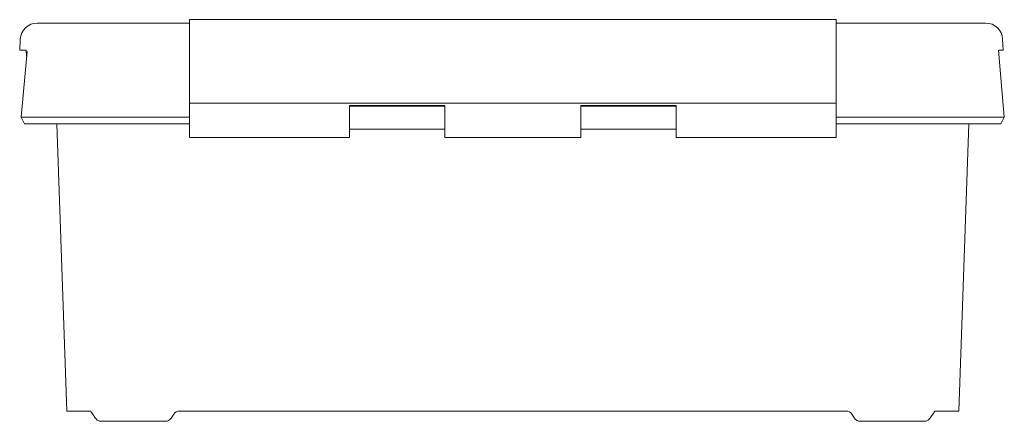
# Model space of a CAD drawing. Header units: millimetres. Extents: x -287 to 2, y -63 to 55.
import ezdxf

# ---------------------------------------------------------------- set-up
doc = ezdxf.new("R2010")
doc.units = ezdxf.units.MM

msp = doc.modelspace()

# ---------------------------------------------------------------- linework, layer by layer
at = {"color": 0, "linetype": 'Continuous', "lineweight": 0}
for p, q in [((-258.01, 53.77), (-282.32, 53.77)), ((-258.01, 53.77), (-237.62, 53.77)), ((-47.62, 54.77), (-237.62, 54.77)), ((-237.62, 51.44), (-237.62, 54.77)), ((-47.62, 51.44), (-47.62, 54.77)), ((-47.62, 53.77), (-28.01, 53.77)), ((-3.7, 53.77), (-28.01, 53.77)), ((-237.62, 51.44), (-237.62, 43.65)), ((-47.62, 51.44), (-47.62, 43.65)), ((-287.32, 49.03), (-287.49, 45.77)), ((1.29, 49.03), (1.46, 45.77)), ((-287.49, 45.77), (-285.54, 45.77)), ((-285.33, 45.46), (-287.02, 26.12)), ((-285.54, 45.77), (-285.45, 44.07)), ((-237.62, 42.41), (-237.62, 43.65)), ((-47.62, 42.41), (-47.62, 43.65)), ((0.06, 45.77), (1.78, 26.12)), ((0.06, 45.77), (1.46, 45.77)), ((-237.62, 42.41), (-237.62, 35.94)), ((-47.62, 42.41), (-47.62, 35.94)), ((-237.62, 30.9), (-237.62, 35.94)), ((-47.62, 30.9), (-47.62, 35.94)), ((-237.62, 30.9), (-237.62, 30.2)), ((-237.62, 30.2), (-237.62, 29.81)), ((-47.62, 30.2), (-237.62, 30.2)), ((-237.62, 29.81), (-237.62, 20.12)), ((-190.62, 20.12), (-190.62, 29.56)), ((-162.62, 29.56), (-190.62, 29.56)), ((-190.62, 29.38), (-162.62, 29.38)), ((-162.62, 29.56), (-162.62, 20.12)), ((-122.62, 20.12), (-122.62, 29.56)), ((-94.62, 29.56), (-122.62, 29.56)), ((-122.62, 29.38), (-94.62, 29.38)), ((-94.62, 29.56), (-94.62, 20.12)), ((-47.62, 30.9), (-47.62, 30.2)), ((-47.62, 29.81), (-47.62, 30.2)), ((-47.62, 29.81), (-47.62, 20.12)), ((-286.04, 24.14), (-287.02, 26.12)), ((-287.02, 26.12), (-248.2, 26.12)), ((-248.1, 26.12), (-248.2, 26.12)), ((-248.1, 26.12), (-237.62, 26.12)), ((-47.62, 26.12), (-37.14, 26.12)), ((-37.04, 26.12), (-37.14, 26.12)), ((-37.04, 26.12), (1.78, 26.12)), ((0.8, 24.14), (1.78, 26.12)), ((-286.04, 24.14), (-248.55, 24.14)), ((-273.62, -60.31), (-276.57, 24.14)), ((-248.1, 24.14), (-248.55, 24.14)), ((-248.1, 24.14), (-237.62, 24.14)), ((-37.14, 24.14), (-47.62, 24.14)), ((-36.68, 24.14), (-37.14, 24.14)), ((-36.68, 24.14), (0.8, 24.14)), ((-11.62, -60.31), (-8.67, 24.14)), ((-162.62, 22.62), (-190.62, 22.62)), ((-94.62, 22.62), (-122.62, 22.62)), ((-190.62, 20.12), (-237.62, 20.12)), ((-122.62, 20.12), (-162.62, 20.12)), ((-47.62, 20.12), (-94.62, 20.12)), ((-273.62, -60.31), (-271.62, -60.31)), ((-271.62, -60.31), (-266.62, -60.31)), ((-44.69, -60.31), (-240.55, -60.31)), ((-18.62, -60.31), (-13.62, -60.31)), ((-13.62, -60.31), (-11.62, -60.31)), ((-244.69, -63.31), (-254.29, -63.31)), ((-242.21, -61.2), (-243.03, -62.42)), ((-42.21, -62.42), (-43.03, -61.2)), ((-30.95, -63.31), (-40.55, -63.31))]:
    msp.add_line(p, q, dxfattribs=at)
for centre, radius, start, end in [((-282.32, 48.77), 5, 90, 177), ((-3.7, 48.77), 5, 3, 90), ((-40.55, -61.31), 2, 213.6901, 270)]:
    msp.add_arc(centre, radius, start, end, dxfattribs=at)
at = {"color": 0, "linetype": 'Continuous', "lineweight": 0, "extrusion": (0, 0, -1)}
for centre, start, end in [((240.55, -62.31), 33.6901, 90), ((44.69, -62.31), 90, 146.3099), ((244.69, -61.31), 213.6901, 270)]:
    msp.add_arc(centre, 2, start, end, dxfattribs=at)
at = {"color": 0, "linetype": 'Continuous', "lineweight": 0}
for points, knots in [([(-265.91, -61.38), (-266.03, -61.2), (-266.15, -61.02), (-266.38, -60.67), (-266.5, -60.49), (-266.62, -60.31)], [0.000001, 0.000001, 0.000001, 0.000001, 0.0653349, 0.0653349, 0.1306688, 0.1306688, 0.1306688, 0.1306688]), ([(-18.62, -60.31), (-18.74, -60.49), (-18.86, -60.67), (-19.09, -61.02), (-19.21, -61.2), (-19.33, -61.38)], [0.000001, 0.000001, 0.000001, 0.000001, 0.0653349, 0.0653349, 0.1306687, 0.1306687, 0.1306687, 0.1306687]), ([(-265.21, -62.42), (-265.32, -62.26), (-265.44, -62.08), (-265.68, -61.73), (-265.79, -61.55), (-265.91, -61.38)], [0.0000061, 0.0000061, 0.0000061, 0.0000061, 0.0636501, 0.0636501, 0.1275124, 0.1275124, 0.1275124, 0.1275124]), ([(-263.55, -63.31), (-263.55, -63.31), (-263.55, -63.31), (-263.86, -63.31), (-264.18, -63.24), (-264.61, -63.02), (-264.75, -62.92), (-265, -62.7), (-265.12, -62.57), (-265.21, -62.42)], [-0.2281905, -0.2281905, -0.2281905, -0.2281905, -0.2274335, -0.2274335, -0.114188, -0.114188, -0.0560631, -0.0560631, -0.0000125, -0.0000125, -0.0000125, -0.0000125]), ([(-254.29, -63.31), (-255.88, -63.31), (-257.44, -63.31), (-258.99, -63.31), (-259.27, -63.31), (-259.56, -63.31), (-259.85, -63.31), (-260.76, -63.31), (-261.66, -63.31), (-262.55, -63.31), (-262.89, -63.31), (-263.22, -63.31), (-263.55, -63.31)], [0, 0, 0, 0, 0.004696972, 0.004696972, 0.004696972, 0.005572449, 0.005572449, 0.005572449, 0.008359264, 0.008359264, 0.008359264, 0.009393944, 0.009393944, 0.009393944, 0.009393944]), ([(-21.69, -63.31), (-22.02, -63.31), (-22.35, -63.31), (-22.68, -63.31), (-23.1, -63.31), (-23.53, -63.31), (-23.96, -63.31), (-24.43, -63.31), (-24.91, -63.31), (-25.39, -63.31), (-25.68, -63.31), (-25.97, -63.31), (-26.26, -63.31), (-27.8, -63.31), (-29.37, -63.31), (-30.95, -63.31)], [0, 0, 0, 0, 0.00103883, 0.00103883, 0.00103883, 0.002376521, 0.002376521, 0.002376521, 0.003861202, 0.003861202, 0.003861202, 0.004753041, 0.004753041, 0.004753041, 0.009506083, 0.009506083, 0.009506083, 0.009506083]), ([(-21.69, -63.31), (-21.69, -63.31), (-21.69, -63.31), (-21.37, -63.31), (-21.06, -63.24), (-20.63, -63.02), (-20.49, -62.92), (-20.24, -62.7), (-20.12, -62.57), (-20.03, -62.42)], [-0.0007649, -0.0007649, -0.0007649, -0.0007649, 0, 0, 0.113682, 0.113682, 0.1720296, 0.1720296, 0.2283068, 0.2283068, 0.2283068, 0.2283068]), ([(-19.33, -61.38), (-19.44, -61.55), (-19.56, -61.73), (-19.8, -62.08), (-19.92, -62.26), (-20.03, -62.42)], [0, 0, 0, 0, 0.0636427, 0.0636427, 0.1278847, 0.1278847, 0.1278847, 0.1278847])]:
    msp.add_open_spline(points, degree=3, knots=knots, dxfattribs=at)

doc.saveas('drawing.dxf')
